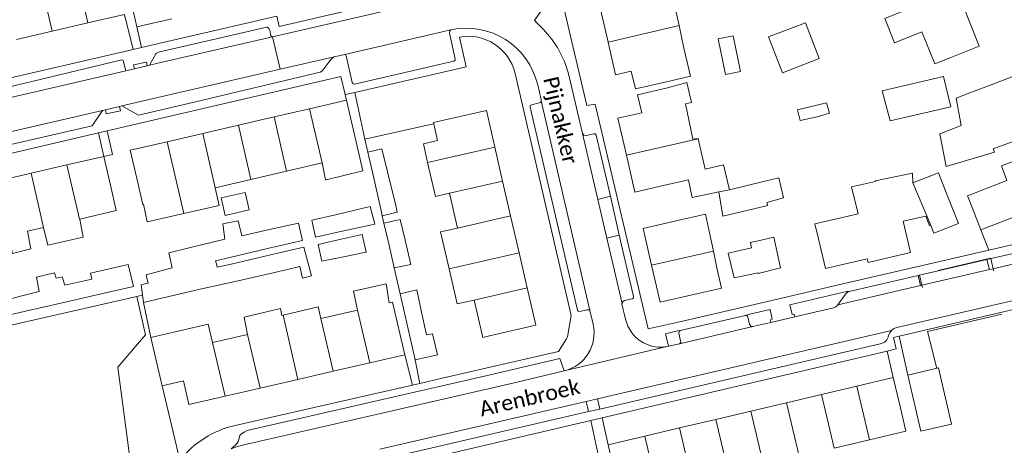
# Model space of a CAD drawing. Extents: x 177628 to 188968, y 384226 to 390673.
# Tile 183 of 256: x 184586 to 184747, y 384990 to 385060. Entities that reach past the tile are written whole.
import ezdxf

# ---------------------------------------------------------------- set-up
doc = ezdxf.new("R2010")
doc.units = 0
for name, color, linetype, lineweight in [('B01_D', 14, 'Continuous', 9), ('B01_F', 14, 'Continuous', 9), ('B01_T', 14, 'Continuous', 9), ('B02_D', 14, 'Continuous', 9), ('B02_F', 14, 'Continuous', 9), ('B02_T', 14, 'Continuous', 9), ('B07_D', 14, 'Continuous', 9), ('B11_F', 14, 'Continuous', 9), ('B11_S', 14, 'Continuous', 9), ('B14_F', 14, 'Continuous', 9), ('T01_F', 253, 'Continuous', 9), ('T01_T', 253, 'Continuous', 9), ('T04_T', 253, 'HAAG', 9), ('T05_F', 253, 'Continuous', 9), ('T22_F', 253, 'Continuous', 9), ('T22_T', 253, 'Continuous', 9), ('V00_F', 8, 'Continuous', 9), ('V00_T', 8, 'Continuous', 9), ('Z06', 7, 'Continuous', 9)]:
    doc.layers.add(name, color=color, linetype=linetype, lineweight=lineweight)
doc.styles.add('Legend', font='calibri.ttf')
doc.linetypes.add('HAAG', pattern='A,4,-1,[5,TOPOCAD.SHX,S=0.35,R=0,X=-0.35,Y=-0.35],-1', length=6)

msp = doc.modelspace()

# ---------------------------------------------------------------- linework, layer by layer
at = {"layer": 'B01_D', "linetype": 'Continuous'}
for points in [[(184734.367, 385062.543), (184727.331, 385059.73), (184728.921, 385055.729), (184733.422, 385057.518), (184735.51, 385052.269), (184738.167, 385053.333)], [(184694.474, 385054.849), (184695.539, 385050.242), (184691.405, 385049.294)], [(184691.771, 385048.344), (184686.897, 385047.227), (184687.579, 385044.254), (184683.68, 385043.36), (184685.065, 385037.32)], [(184694.734, 385045.716), (184695.708, 385045.939), (184694.96, 385049.199), (184691.771, 385048.344)], [(184741.539, 385047.615), (184744.742, 385048.838)], [(184748.357, 385039.587), (184745.101, 385038.341)], [(184685.065, 385037.32), (184686.45, 385031.28), (184691.323, 385032.398)], [(184749.196, 385036.632), (184746.411, 385035.551), (184747.333, 385033.196), (184740.894, 385030.671), (184741.253, 385029.752)], [(184635.29, 385036.04), (184629.466, 385034.691)], [(184605.001, 385033.267), (184605.932, 385029.242), (184606.072, 385029.274)], [(184623.632, 385033.34), (184617.798, 385031.989)], [(184629.466, 385034.691), (184623.632, 385033.34)], [(184695.2, 385033.272), (184695.818, 385030.37), (184700.171, 385031.297)], [(184731.918, 385032.773), (184731.872, 385034.399), (184725.78, 385033.131), (184725.809, 385033.003)], [(184595.632, 385026.856), (184601.579, 385028.234), (184600.623, 385032.432)], [(184617.798, 385031.989), (184617.753, 385031.979)], [(184691.323, 385032.398), (184694.039, 385033.025)], [(184698.667, 385024.63), (184697.98, 385027.646), (184692.695, 385026.44)], [(184722.967, 385027.731), (184715.914, 385026.103), (184716.493, 385023.621)], [(184587.059, 385024.871), (184589.709, 385025.485)], [(184646.243, 385013.145), (184646.796, 385013.275), (184648.829, 385004.651)], [(184641.059, 385011.934), (184635.056, 385010.6)], [(184623.088, 385007.942), (184617.347, 385006.667)], [(184648.829, 385004.651), (184643.055, 385003.314)], [(184637.064, 385001.927), (184643.055, 385003.314)], [(184631.316, 385000.596), (184637.064, 385001.927)], [(184608.994, 385000), (184609.1, 384999.545)], [(184609.1, 384999.545), (184612.58, 385000.354), (184613.483, 384996.467), (184619.392, 384997.835)], [(184625.121, 384999.162), (184631.316, 385000.596)], [(184619.392, 384997.835), (184625.121, 384999.162)], [(184729.892, 384995.971), (184730.793, 384992.139), (184724.82, 384990.727)], [(184724.82, 384990.727), (184719.04, 384989.361)]]:
    msp.add_lwpolyline(points, dxfattribs=at)
at = {"layer": 'B01_F', "linetype": 'Continuous'}
for points in [[(184635.937, 385033.298), (184635.834, 385033.273)], [(184641.95, 385034.739), (184635.937, 385033.298)], [(184695.2, 385033.272), (184694.039, 385033.025)], [(184606.072, 385029.274), (184606.629, 385026.399)], [(184698.667, 385024.63), (184699.3, 385021.59)], [(184699.3, 385021.59), (184699.923, 385018.6)], [(184646.243, 385013.145), (184645.776, 385016.247)]]:
    msp.add_lwpolyline(points, dxfattribs=at)
at = {"layer": 'B01_T', "linetype": 'Continuous'}
for points in [[(184682.698, 385064.727), (184683.372, 385061.804), (184680.824, 385061.217), (184682.061, 385055.851)], [(184738.167, 385053.333), (184742.81, 385055.178), (184739.131, 385064.436), (184734.367, 385062.543)], [(184604.973, 385058.316), (184603.845, 385063.187)], [(184591.103, 385057.635), (184596.936, 385058.982)], [(184596.936, 385058.982), (184602.965, 385060.374)], [(184610.702, 385059.643), (184604.973, 385058.316)], [(184585.269, 385056.288), (184591.103, 385057.635)], [(184691.405, 385049.294), (184686.533, 385048.171), (184685.863, 385051.075), (184683.298, 385050.483), (184682.061, 385055.851)], [(184744.742, 385048.838), (184749.683, 385050.732), (184753.238, 385041.459), (184748.357, 385039.587)], [(184639.259, 385046.332), (184633.235, 385044.933)], [(184641.95, 385034.739), (184639.259, 385046.332)], [(184627.402, 385043.578), (184633.235, 385044.933)], [(184654.15, 385039.725), (184653.475, 385042.659), (184662.147, 385044.637), (184663.522, 385038.652)], [(184621.569, 385042.223), (184627.402, 385043.578)], [(184615.736, 385040.869), (184621.569, 385042.223)], [(184609.902, 385039.514), (184615.736, 385040.869)], [(184605.001, 385033.267), (184603.875, 385038.114), (184609.902, 385039.514)], [(184663.522, 385038.652), (184664.804, 385033.075)], [(184749.196, 385036.632), (184754.114, 385038.532), (184757.205, 385030.531), (184743.062, 385025.068)], [(184593.515, 385035.721), (184599.546, 385037.11)], [(184599.546, 385037.11), (184600.623, 385032.432)], [(184587.678, 385034.376), (184593.515, 385035.721)], [(184581.842, 385033.032), (184587.678, 385034.376)], [(184664.804, 385033.075), (184666.114, 385027.371)], [(184657.445, 385025.38), (184656.128, 385031.111)], [(184743.062, 385025.068), (184741.253, 385029.752)], [(184666.114, 385027.371), (184667.503, 385021.325)], [(184716.493, 385023.621), (184717.62, 385018.75), (184724.45, 385020.33), (184724.6, 385019.74), (184731.54, 385021.36), (184730.36, 385026.53), (184734.06, 385027.35), (184734.66, 385025.73), (184734.87, 385025.79)], [(184692.695, 385026.44), (184687.819, 385025.33), (184689.195, 385019.29)], [(184667.503, 385021.325), (184668.82, 385015.594)], [(184689.195, 385019.29), (184690.57, 385013.251), (184700.62, 385015.539), (184699.923, 385018.6)], [(184668.82, 385015.594), (184670.228, 385009.466), (184662.649, 385007.724)], [(184662.649, 385007.724), (184661.56, 385007.474), (184660.152, 385013.603)], [(184607.251, 385007.482), (184616.649, 385009.671), (184617.347, 385006.667)], [(184608.994, 385000), (184607.251, 385007.482)], [(184722.754, 384999.485), (184716.973, 384998.121)], [(184722.754, 384999.485), (184728.73, 385000.895)], [(184728.73, 385000.895), (184729.892, 384995.971)], [(184716.973, 384998.121), (184711.284, 384996.779)], [(184711.284, 384996.779), (184705.401, 384995.391)], [(184705.401, 384995.391), (184699.722, 384994.051)], [(184699.722, 384994.051), (184693.757, 384992.644)], [(184693.757, 384992.644), (184688.067, 384991.302)], [(184688.067, 384991.302), (184682.091, 384989.892)], [(184682.091, 384989.892), (184683.236, 384985.037)]]:
    msp.add_lwpolyline(points, dxfattribs=at)
at = {"layer": 'B02_D', "linetype": 'Continuous'}
for points in [[(184716.609, 385053.13), (184714.354, 385059.007), (184708.323, 385056.693), (184710.578, 385050.816), (184716.609, 385053.13)], [(184737.559, 385030.777), (184736.125, 385034.455), (184731.918, 385032.773)]]:
    msp.add_lwpolyline(points, dxfattribs=at)
at = {"layer": 'B02_F', "linetype": 'Continuous'}
for points in [[(184726.914, 385047.836), (184736.973, 385050.232), (184738.166, 385045.216), (184728.206, 385042.931)], [(184645.984, 385034.569), (184645.062, 385038.379), (184642.73, 385037.82)], [(184647.316, 385029.058), (184645.984, 385034.569)], [(184700.171, 385031.297), (184700.831, 385027.328), (184707.97, 385029.012)], [(184637.438, 385027.573), (184643.16, 385028.909), (184643.877, 385026.044)], [(184647.58, 385027.968), (184647.316, 385029.058)], [(184707.97, 385029.012), (184708.165, 385029.058)], [(184633.58, 385026.673), (184637.438, 385027.573)], [(184709.175, 385023.914), (184710.267, 385018.859), (184706.644, 385017.929), (184706.614, 385018.046)], [(184705.348, 385022.967), (184705.333, 385023.027)], [(184705.557, 385022.158), (184705.348, 385022.967)], [(184603.554, 385019.415), (184604.384, 385015.806), (184598.419, 385014.434)], [(184606.268, 385016.228), (184605.686, 385016.069)], [(184605.686, 385016.069), (184606.035, 385013.213)], [(184606.807, 385016.376), (184606.268, 385016.228)], [(184598.419, 385014.434), (184592.542, 385013.082)], [(184606.29, 385013.272), (184611.098, 385014.394)], [(184592.542, 385013.082), (184586.749, 385011.75)], [(184606.035, 385013.213), (184606.29, 385013.272)], [(184586.749, 385011.75), (184580.909, 385010.407)], [(184731.104, 385001.306), (184736.122, 385002.469), (184738.256, 384993.279)], [(184733.238, 384992.116), (184731.104, 385001.306)]]:
    msp.add_lwpolyline(points, dxfattribs=at)
at = {"layer": 'B02_T', "linetype": 'Continuous'}
for points in [[(184642.73, 385037.82), (184643.599, 385034.02)], [(184643.599, 385034.02), (184644.864, 385028.495)], [(184734.87, 385025.79), (184735.39, 385024.56), (184739.38, 385026.12), (184737.559, 385030.777)], [(184644.864, 385028.495), (184645.111, 385027.413)], [(184645.391, 385026.19), (184646.17, 385022.79)], [(184646.17, 385022.79), (184647.062, 385018.892)], [(184648.035, 385014.637), (184648.865, 385011.01)], [(184648.865, 385011.01), (184650.52, 385003.78)], [(184650.52, 385003.78), (184654.132, 385004.608)]]:
    msp.add_lwpolyline(points, dxfattribs=at)
at = {"layer": 'B07_D', "linetype": 'Continuous'}
for points in [[(184591.103, 385057.635), (184588.694, 385068.068)], [(184596.936, 385058.982), (184594.956, 385067.557), (184594.88, 385067.539)], [(184682.061, 385055.851), (184693.684, 385058.534)], [(184633.235, 385044.933), (184635.29, 385036.04)], [(184629.466, 385034.691), (184627.402, 385043.578)], [(184623.632, 385033.34), (184621.569, 385042.223)], [(184617.798, 385031.989), (184615.736, 385040.869)], [(184685.065, 385037.32), (184696.813, 385040.014)], [(184612.631, 385027.767), (184609.902, 385039.514)], [(184663.522, 385038.652), (184652.542, 385036.13)], [(184595.632, 385026.856), (184595.561, 385026.839), (184593.515, 385035.721)], [(184587.678, 385034.376), (184589.709, 385025.485)], [(184664.804, 385033.075), (184656.128, 385031.111)], [(184700.171, 385031.297), (184701.92, 385031.67)], [(184731.918, 385032.773), (184734.232, 385027.386), (184734.87, 385025.79)], [(184657.445, 385025.38), (184666.114, 385027.371)], [(184656.051, 385018.693), (184667.503, 385021.325)], [(184689.195, 385019.29), (184699.3, 385021.59)], [(184660.152, 385013.603), (184668.82, 385015.594)], [(184631.316, 385000.596), (184628.883, 385011.106)], [(184643.055, 385003.314), (184641.059, 385011.934)], [(184637.064, 385001.927), (184635.056, 385010.6)], [(184625.121, 384999.162), (184623.088, 385007.942)], [(184619.392, 384997.835), (184617.347, 385006.667)], [(184724.82, 384990.727), (184722.754, 384999.485)], [(184719.04, 384989.361), (184716.973, 384998.121)], [(184711.284, 384996.779), (184713.352, 384988.017)], [(184705.401, 384995.391), (184707.48, 384986.585)], [(184701.75, 384985.229), (184699.722, 384994.051)], [(184693.757, 384992.644), (184695.837, 384983.83)], [(184690.933, 384979.153), (184688.067, 384991.302)]]:
    msp.add_lwpolyline(points, dxfattribs=at)
at = {"layer": 'B11_F', "linetype": 'Continuous'}
msp.add_lwpolyline([(184701.92, 385031.67), (184700.95, 385035.723), (184697.936, 385035.047), (184696.813, 385040.014)], dxfattribs=at)
at = {"layer": 'B11_S', "linetype": 'Continuous'}
for points in [[(184692.955, 385061.96), (184693.684, 385058.534)], [(184693.684, 385058.534), (184694.474, 385054.849)], [(184741.539, 385047.615), (184738.995, 385046.638), (184739.838, 385042.201), (184736.369, 385040.816), (184737.37, 385035.439), (184745.301, 385037.819), (184745.101, 385038.341)], [(184696.813, 385040.014), (184696.802, 385040.065), (184695.943, 385039.957), (184694.734, 385045.716)], [(184652.542, 385036.13), (184651.838, 385039.193), (184654.15, 385039.725)], [(184635.834, 385033.273), (184635.29, 385036.04)], [(184656.128, 385031.111), (184653.818, 385030.58), (184652.542, 385036.13)], [(184612.631, 385027.767), (184618.432, 385029.089), (184617.753, 385031.979)], [(184722.967, 385027.731), (184721.883, 385032.13), (184725.809, 385033.003)], [(184595.632, 385026.856), (184596.199, 385023.874), (184590.38, 385022.565), (184589.709, 385025.485)], [(184606.629, 385026.399), (184612.631, 385027.767)], [(184657.445, 385025.38), (184654.661, 385024.74), (184656.051, 385018.693)], [(184583.893, 385024.137), (184584.611, 385021.242), (184587.61, 385021.962), (184587.059, 385024.871)], [(184656.051, 385018.693), (184657.368, 385012.963), (184660.152, 385013.603)], [(184645.776, 385016.247), (184640.397, 385015.058), (184641.059, 385011.934)], [(184635.056, 385010.6), (184634.6, 385012.491), (184628.883, 385011.106)], [(184628.883, 385011.106), (184628.688, 385011.059), (184628.458, 385012.221), (184622.532, 385010.773), (184623.088, 385007.942)]]:
    msp.add_lwpolyline(points, dxfattribs=at)
at = {"layer": 'B14_F', "linetype": 'Continuous'}
for points in [[(184701.267, 385050.513), (184703.744, 385051.014), (184702.556, 385056.885), (184700.079, 385056.384), (184701.267, 385050.513)], [(184726.914, 385047.836), (184728.206, 385042.931)], [(184713.505, 385042.995), (184713.504, 385043), (184713.035, 385044.742), (184717.798, 385045.89)], [(184717.798, 385045.89), (184718.281, 385044.193), (184716.25, 385043.616)], [(184716.25, 385043.616), (184713.505, 385042.995)], [(184708.082, 385029.449), (184708.055, 385029.578), (184710.751, 385030.318), (184709.985, 385033.601), (184707.043, 385032.896)], [(184707.043, 385032.896), (184701.92, 385031.67)], [(184618.739, 385030.312), (184622.674, 385031.213), (184623.329, 385028.354), (184619.393, 385027.453), (184618.739, 385030.312)], [(184708.165, 385029.058), (184708.082, 385029.449)], [(184647.58, 385027.968), (184645.111, 385027.413)], [(184645.391, 385026.19), (184648.039, 385026.807), (184648.844, 385023.404)], [(184625.687, 385024.91), (184622.111, 385024.098), (184621.544, 385026.592), (184619.049, 385026.055), (184619.343, 385023.552)], [(184626.353, 385022.036), (184632.038, 385023.371), (184631.411, 385026.209), (184625.687, 385024.91)], [(184638.088, 385024.763), (184634.188, 385023.9), (184633.58, 385026.673)], [(184643.877, 385026.044), (184638.088, 385024.763)], [(184619.343, 385023.552), (184613.754, 385022.186)], [(184639.025, 385020.717), (184635.244, 385019.953), (184634.628, 385022.684), (184638.371, 385023.544)], [(184638.371, 385023.544), (184641.853, 385024.344)], [(184641.853, 385024.344), (184642.498, 385021.418), (184639.025, 385020.717)], [(184707.119, 385023.405), (184709.175, 385023.914)], [(184613.754, 385022.186), (184610.211, 385021.32), (184610.715, 385018.845), (184606.48, 385017.72), (184606.663, 385016.966)], [(184620.161, 385020.583), (184626.353, 385022.036)], [(184627.271, 385018.069), (184630.045, 385018.699), (184631.62, 385019.088), (184632.081, 385017.206), (184633.546, 385017.56), (184632.307, 385022.252), (184626.608, 385020.932)], [(184648.844, 385023.404), (184649.783, 385019.438), (184647.062, 385018.892)], [(184706.614, 385018.046), (184702.681, 385017.228), (184701.73, 385021.267), (184705.557, 385022.158)], [(184705.333, 385023.027), (184707.119, 385023.405)], [(184617.97, 385019.536), (184617.835, 385020.037), (184620.161, 385020.583)], [(184626.608, 385020.932), (184620.413, 385019.496)], [(184603.554, 385019.415), (184597.375, 385017.991), (184597.578, 385016.994)], [(184620.413, 385019.496), (184618.123, 385018.966), (184617.97, 385019.536)], [(184591.735, 385017.152), (184591.487, 385018.035), (184588.529, 385017.351), (184588.952, 385015.014), (184586.163, 385014.292)], [(184597.578, 385016.994), (184593.15, 385016.037), (184592.74, 385017.383), (184591.735, 385017.152)], [(184621.069, 385016.66), (184627.271, 385018.069)], [(184586.163, 385014.292), (184583.291, 385013.549), (184582.505, 385016.671), (184579.626, 385015.975)], [(184606.663, 385016.966), (184606.807, 385016.376)], [(184615.335, 385015.357), (184621.069, 385016.66)], [(184611.098, 385014.394), (184615.335, 385015.357)], [(184648.035, 385014.637), (184650.759, 385015.295), (184651.543, 385011.625)], [(184651.543, 385011.625), (184652.341, 385007.892), (184653.32, 385008.072), (184654.132, 385004.608)], [(184733.238, 384992.116), (184738.256, 384993.279)]]:
    msp.add_lwpolyline(points, dxfattribs=at)
at = {"layer": 'T01_F', "linetype": 'Continuous'}
for points in [[(184743.062, 385025.068), (184744.369, 385021.774)], [(184746.484, 385011.306), (184734.339, 385008.423), (184735.869, 385002.41)]]:
    msp.add_lwpolyline(points, dxfattribs=at)
at = {"layer": 'T01_T', "linetype": 'Continuous'}
msp.add_lwpolyline([(184653.523, 385042.452), (184642.24, 385039.96)], dxfattribs=at)
at = {"layer": 'T04_T', "linetype": 'HAAG'}
for points in [[(184762.95, 385026.08), (184744.369, 385021.774)], [(184719.06, 385015.909), (184711.397, 385014.133)], [(184708.164, 385013.384), (184693.997, 385010.101)], [(184654.893, 385000.776), (184673.965, 385005.155), (184675.285, 385007.254)], [(184643.787, 384998.241), (184650.048, 384999.666)]]:
    msp.add_lwpolyline(points, dxfattribs=at)
at = {"layer": 'T05_F', "linetype": 'Continuous'}
for points in [[(184607.251, 385007.482), (184606.035, 385013.213)], [(184612.017, 384987.391), (184609.1, 384999.545)]]:
    msp.add_lwpolyline(points, dxfattribs=at)
at = {"layer": 'T22_F', "linetype": 'Continuous'}
msp.add_lwpolyline([(184600.952, 385037.434), (184599.546, 385037.11)], dxfattribs=at)
at = {"layer": 'T22_T', "linetype": 'Continuous'}
for points in [[(184605.727, 385054.953), (184604.333, 385054.63)], [(184640.604, 385047.611), (184639.07, 385047.26)], [(184600.099, 385041.284), (184598.707, 385040.959)], [(184727.734, 385005.239), (184729.18, 385005.58), (184728.74, 385007.46), (184729.687, 385007.682)], [(184650.048, 384999.666), (184651.287, 384999.948)], [(184679.241, 384993.864), (184681.114, 384994.302)]]:
    msp.add_lwpolyline(points, dxfattribs=at)
at = {"layer": 'V00_F', "linetype": 'Continuous'}
for points in [[(184602.965, 385060.374), (184604.333, 385054.63)], [(184604.973, 385058.316), (184605.727, 385054.953)], [(184608.088, 385053.899), (184608.139, 385053.971), (184608.503, 385054.209), (184626.21, 385058.309), (184626.36, 385058.278), (184626.55, 385058.089), (184626.735, 385057.742), (184626.863, 385056.873), (184627.154, 385056.711)], [(184656.136, 385057.3), (184656.191, 385057.628), (184656.346, 385057.852)], [(184495.917, 385026.317), (184496.201, 385026.472), (184496.408, 385026.7), (184497.226, 385028.164), (184497.664, 385028.421), (184550.792, 385040.49), (184602.491, 385052.918), (184602.714, 385052.835), (184603.149, 385051.151)], [(184604.548, 385051.475), (184604.408, 385052.113), (184606.528, 385052.541), (184606.672, 385051.967)], [(184637.26, 385053.435), (184636.74, 385053.029), (184636.365, 385052.562), (184635.412, 385051.252), (184635.241, 385051.071), (184634.928, 385050.905), (184613.401, 385045.773), (184605.225, 385043.895)], [(184608.088, 385053.899), (184607.005, 385052.044)], [(184638.969, 385053.831), (184639.076, 385053.799), (184639.251, 385053.37)], [(184639.07, 385047.26), (184639.259, 385046.332)], [(184597.63, 385042.15), (184599.353, 385044.659)], [(184599.845, 385044.772), (184599.965, 385044.095), (184602.258, 385044.584), (184602.105, 385045.296)], [(184602.493, 385045.385), (184605.225, 385043.895)], [(184597.63, 385042.15), (184554.798, 385032.309), (184533.153, 385027.372), (184516.851, 385023.476)], [(184600.952, 385037.434), (184600.099, 385041.284)], [(184599.546, 385037.11), (184598.707, 385040.959)], [(184744.679, 385020.379), (184744.662, 385020.454)], [(184745.062, 385018.732), (184744.679, 385020.379)], [(184745.143, 385018.384), (184745.062, 385018.732)], [(184733.023, 385017.749), (184733.038, 385017.688)], [(184733.038, 385017.688), (184733.428, 385016.036)], [(184733.428, 385016.036), (184733.514, 385015.671)], [(184604.977, 385014.167), (184567.83, 385005.694), (184521.38, 384994.868), (184520.943, 384994.258)], [(184609.279, 384982.386), (184608.365, 384982.346), (184606.335, 384982.558), (184605.518, 384982.836), (184604.673, 384983.501), (184604.181, 384984.845), (184601.823, 385002.587), (184606.353, 385007.898), (184604.977, 385014.167)], [(184605.893, 385014.376), (184604.977, 385014.167)], [(184731.104, 385001.306), (184729.687, 385007.682)], [(184648.829, 385004.651), (184650.048, 384999.666)], [(184728.73, 385000.895), (184727.734, 385005.239)], [(184620.364, 384989.247), (184621.118, 384989.84), (184621.512, 384990.357), (184621.81, 384991.393), (184621.919, 384991.589), (184622.499, 384991.985), (184623.027, 384992.231), (184662.059, 385001.18), (184674.172, 385004.014), (184674.884, 385002.002)], [(184650.52, 385003.78), (184651.287, 384999.948)], [(184680.378, 384988.539), (184679.241, 384993.864)], [(184682.091, 384989.892), (184681.114, 384994.302)]]:
    msp.add_lwpolyline(points, dxfattribs=at)
at = {"layer": 'V00_T', "linetype": 'Continuous'}
for points in [[(184670.011, 385059.379), (184678.09, 385071.2), (184678.952, 385071.409)], [(184678.563, 385045.466), (184674.84, 385061.44), (184677.2, 385064.39), (184680.67, 385065.187)], [(184654.181, 385062.97), (184627.154, 385056.711)], [(184639.814, 385061.059), (184628.27, 385058.41), (184627.886, 385060.082), (184605.727, 385054.953)], [(184672.801, 385056.359), (184671.47, 385057.928), (184670.011, 385059.379)], [(184638.969, 385053.831), (184656.141, 385057.807)], [(184656.141, 385057.807), (184656.346, 385057.852)], [(184627.154, 385056.711), (184608.392, 385052.366)], [(184628.388, 385051.381), (184627.154, 385056.711)], [(184657.772, 385056.666), (184658.82, 385051.78), (184640.604, 385047.611)], [(184657.065, 385053.102), (184656.136, 385057.3)], [(184491.048, 385028.407), (184604.333, 385054.63)], [(184628.388, 385051.381), (184637.26, 385053.435)], [(184637.26, 385053.435), (184638.969, 385053.831)], [(184639.251, 385053.37), (184640.202, 385049.209), (184640.347, 385049.021), (184640.574, 385048.952), (184656.827, 385052.737)], [(184656.827, 385052.737), (184657.018, 385052.873), (184657.065, 385053.102)], [(184495.917, 385026.317), (184603.149, 385051.151)], [(184628.388, 385051.381), (184602.493, 385045.385)], [(184604.548, 385051.475), (184603.149, 385051.151)], [(184606.672, 385051.967), (184604.548, 385051.475)], [(184607.005, 385052.044), (184606.672, 385051.967)], [(184608.392, 385052.366), (184607.005, 385052.044)], [(184639.07, 385047.26), (184638.33, 385050.22), (184600.099, 385041.284)], [(184666.848, 385050.688), (184676.04, 385011.06), (184675.413, 385007.597), (184675.285, 385007.254)], [(184677.869, 385040.877), (184675.71, 385050.19)], [(184670.543, 385048.817), (184671.097, 385046.422)], [(184640.604, 385047.611), (184642.24, 385039.96)], [(184671.142, 385046.228), (184671.021, 385045.974), (184670.761, 385045.866)], [(184671.097, 385046.422), (184671.142, 385046.228)], [(184671.142, 385046.228), (184679.084, 385011.901)], [(184599.353, 385044.659), (184513.704, 385024.828)], [(184599.845, 385044.772), (184599.353, 385044.659)], [(184602.105, 385045.296), (184599.845, 385044.772)], [(184602.493, 385045.385), (184602.105, 385045.296)], [(184669.509, 385045.585), (184669.325, 385045.437), (184669.293, 385045.202)], [(184669.293, 385045.202), (184677.038, 385011.949)], [(184670.761, 385045.866), (184669.509, 385045.585)], [(184688.629, 385008.857), (184679.93, 385045.653), (184678.563, 385045.466)], [(184598.707, 385040.959), (184550.063, 385029.589)], [(184642.24, 385039.96), (184642.73, 385037.82)], [(184680.379, 385030.049), (184677.869, 385040.877)], [(184678.468, 385040.526), (184678.113, 385040.606), (184677.869, 385040.877)], [(184679.706, 385040.805), (184678.468, 385040.526)], [(184680.107, 385040.611), (184679.953, 385040.804), (184679.706, 385040.805)], [(184682.454, 385030.622), (184680.107, 385040.611)], [(184680.379, 385030.049), (184682.454, 385030.622)], [(184681.842, 385023.736), (184680.379, 385030.049)], [(184683.895, 385024.207), (184682.454, 385030.622)], [(184645.111, 385027.413), (184645.391, 385026.19)], [(184683.895, 385024.207), (184681.842, 385023.736)], [(184684.342, 385013.049), (184681.842, 385023.736)], [(184686.232, 385014.183), (184683.895, 385024.207)], [(184744.369, 385021.774), (184719.06, 385015.909)], [(184744.662, 385020.454), (184736.089, 385018.461)], [(184744.679, 385020.379), (184744.063, 385020.238)], [(184748.391, 385021.226), (184744.679, 385020.379)], [(184647.062, 385018.892), (184648.035, 385014.637)], [(184744.063, 385020.238), (184733.038, 385017.688)], [(184744.063, 385020.238), (184744.46, 385018.591)], [(184744.46, 385018.591), (184745.062, 385018.732)], [(184745.062, 385018.732), (184750.742, 385020.061)], [(184732.78, 385017.628), (184721.535, 385015.008)], [(184733.038, 385017.688), (184732.78, 385017.628)], [(184733.164, 385015.975), (184732.78, 385017.628)], [(184733.428, 385016.036), (184744.46, 385018.591)], [(184719.648, 385012.821), (184733.164, 385015.975)], [(184757.334, 385015.614), (184729.312, 385009.096), (184728.833, 385008.912), (184728.425, 385008.601)], [(184729.687, 385007.682), (184766.61, 385016.32), (184789.614, 384954.998)], [(184733.164, 385015.975), (184733.428, 385016.036)], [(184686.019, 385013.813), (184686.207, 385013.951), (184686.232, 385014.183)], [(184711.397, 385014.133), (184708.164, 385013.384)], [(184721.535, 385015.008), (184721.061, 385014.979), (184711.8, 385012.816), (184712.176, 385011.221), (184712.524, 385011.304), (184712.625, 385010.848)], [(184720.889, 385014.573), (184719.648, 385012.821)], [(184721.535, 385015.008), (184721.166, 385014.859), (184720.889, 385014.573)], [(184684.338, 385012.967), (184684.342, 385013.049)], [(184684.919, 385010.459), (184684.338, 385012.967)], [(184684.342, 385013.049), (184684.478, 385013.351), (184684.762, 385013.521)], [(184684.762, 385013.521), (184686.019, 385013.813)], [(184712.625, 385010.848), (184718.949, 385012.329)], [(184718.949, 385012.329), (184719.346, 385012.508), (184719.648, 385012.821)], [(184677.038, 385011.949), (184677.168, 385011.758), (184677.396, 385011.715)], [(184677.396, 385011.715), (184678.661, 385012.011), (184678.888, 385012.012), (184679.084, 385011.901)], [(184679.084, 385011.901), (184679.61, 385009.632)], [(184704.56, 385011.038), (184693.883, 385008.589)], [(184708.707, 385009.94), (184708.614, 385010.376), (184708.94, 385010.466), (184708.596, 385012.063), (184704.994, 385011.231), (184704.56, 385011.038)], [(184705.211, 385009.597), (184704.944, 385010.826)], [(184708.707, 385009.94), (184712.625, 385010.848)], [(184685.954, 385008.237), (184685.321, 385009.294), (184684.919, 385010.459)], [(184693.997, 385010.101), (184688.629, 385008.857)], [(184693.749, 385006.44), (184705.754, 385009.247)], [(184705.754, 385009.247), (184705.418, 385009.322), (184705.211, 385009.597)], [(184705.754, 385009.247), (184708.707, 385009.94)], [(184728.425, 385008.601), (184680.318, 384997.408)], [(184693.883, 385008.589), (184693.401, 385008.576), (184691.441, 385008.089), (184691.93, 385006.04)], [(184693.883, 385008.589), (184693.688, 385008.436), (184693.663, 385008.19)], [(184693.663, 385008.19), (184693.938, 385006.94)], [(184727.946, 385007.778), (184728.16, 385008.237), (184728.425, 385008.601)], [(184674.884, 385002.002), (184691.93, 385006.04)], [(184680.713, 384995.75), (184726.569, 385006.425)], [(184691.93, 385006.04), (184693.749, 385006.44)], [(184693.938, 385006.94), (184693.942, 385006.653), (184693.749, 385006.44)], [(184681.114, 384994.302), (184727.734, 385005.239)], [(184674.884, 385002.002), (184666.497, 384999.998), (184622.239, 384989.829), (184621.291, 384989.572), (184620.364, 384989.247)], [(184651.287, 384999.948), (184654.893, 385000.776)], [(184621.066, 384993.069), (184643.787, 384998.241)], [(184678.482, 384996.981), (184644.712, 384989.159)], [(184680.318, 384997.408), (184678.482, 384996.981)], [(184678.856, 384995.322), (184678.482, 384996.981)], [(184680.318, 384997.408), (184680.713, 384995.75)], [(184678.856, 384995.322), (184647.162, 384987.991)], [(184678.856, 384995.322), (184680.713, 384995.75)], [(184643.867, 384985.595), (184679.241, 384993.864)]]:
    msp.add_lwpolyline(points, dxfattribs=at)
for centre, radius, start, end in [((184658.846, 385046.109), 12.007, 13.037, 102.01748), ((184659.169, 385048.908), 7.883, 13.0501, 100.20729), ((184659.232, 385046.19), 16.957, 13.64407, 36.84849), ((184704.679, 385010.8), 0.266, 5.55775, 116.63754), ((184673.404, 385008.197), 6.369, 283.43354, 13.01855), ((184690.597, 385011.64), 5.757, 216.24169, 283.3877), ((184726.38, 385007.995), 1.581, 276.87259, 352.12003)]:
    msp.add_arc(centre, radius, start, end, dxfattribs=at)
at = {"layer": 'V00_T', "linetype": 'Continuous', "extrusion": (0, 0, -1)}
msp.add_arc((-184624.729, 384977.182), 16.304, 38.76912, 77.01658, dxfattribs=at)

# ---------------------------------------------------------------- texts
at = {"layer": 'Z06', "linetype": 'Continuous', "style": 'Legend'}
for s, rotation, p in [('Pijnakker', 283.17493, (184671.439, 385049.855)), ('Arenbroek', 13.11914, (184661.329, 384994.508))]:
    msp.add_text(s, height=2.5, rotation=rotation, dxfattribs=at).set_placement(p)

doc.saveas('drawing.dxf')
